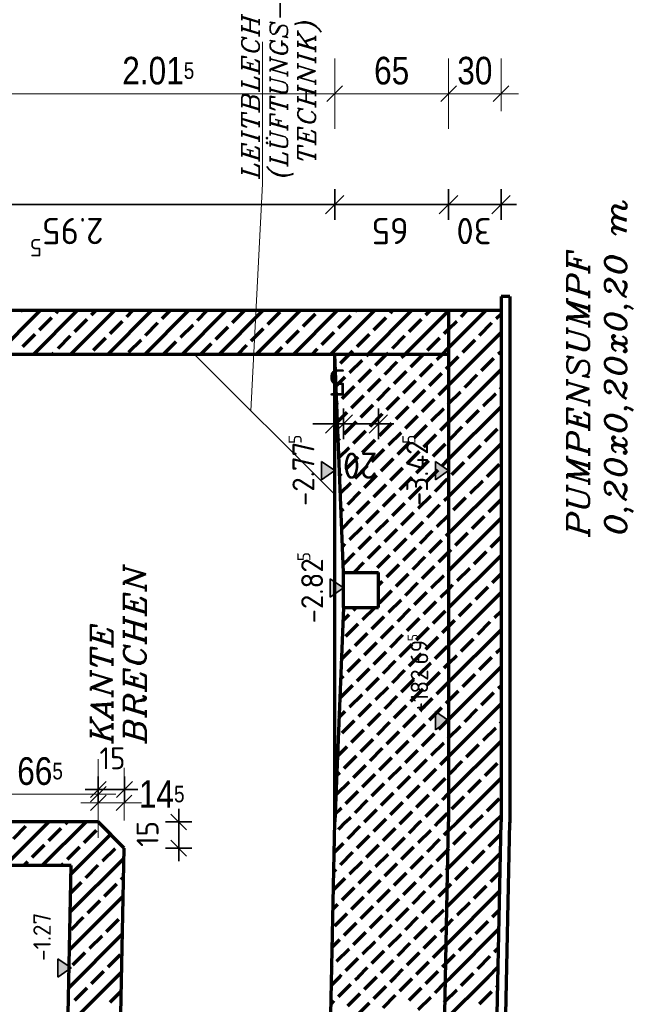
# Model space of a CAD drawing. Header units: millimetres. Extents: x -50 to 85, y 0 to 206.
# Tile 152 of 152: x 66.84 to 70.34, y 166.19 to 171.82. Entities that reach past the tile are written whole.
import ezdxf

# ---------------------------------------------------------------- set-up
doc = ezdxf.new("R2010")
doc.units = ezdxf.units.MM
doc.layers.add('Achsen', color=7, linetype='Continuous', lineweight=20)
doc.layers.add('NEUBAU _ LÜFTUNGSKANAL  zu Grundriss und Schnitt 2-2', color=7, linetype='Continuous', lineweight=20)
doc.styles.add('Arial Narrow', font='ARIALN.TTF')
doc.styles.add('isocp', font='isocp', dxfattribs={"width": 1.1})
doc.styles.add('Italic', font='Italic', dxfattribs={"width": 1.15})
doc.dimstyles.new('Arch_Strakon_dimstyle', dxfattribs={"dimtxt": 15.75, "dimasz": 1, "dimexe": 1.25, "dimexo": 0.0625, "dimgap": 1, "dimtad": 0, "dimdec": 5, "dimzin": 12, "dimdsep": 46, "dimtxsty": 'Arial Narrow', "dimblk": 'Arrowhead_Tick', "dimsah": 1, "dimcen": 0, "dimse1": 1, "dimse2": 1, "dimclrd": 6, "dimclrt": 2, "dimazin": 0, "dimtfac": 1, "dimtdec": 4, "dimtmove": 0, "dimatfit": 3, "dimldrblk": 'NONE', "dimfxl": 1, "dimtvp": 1, "dimtolj": 1, "dimtzin": 0, "dimlwd": 13, "dimarcsym": 2})

# ---------------------------------------------------------------- blocks, each defined once
blk = doc.blocks.new('Arrowhead_Tick')
at = {"color": 0, "linetype": 'Continuous', "lineweight": -2}
for p, q in [((0, 20), (0, -10)), ((-1, 0), (0, 0)), ((10, 0), (0, 0))]:
    blk.add_line(p, q, dxfattribs=at)
at = {"color": 2, "linetype": 'Continuous', "lineweight": 35}
blk.add_line((4.42, 4.42), (-4.42, -4.42), dxfattribs=at)
blk = doc.blocks.new('*D675')
at = {"layer": 'Achsen', "color": 6, "linetype": 'Continuous', "lineweight": 13}
blk.add_line((66.6387, 171.3947), (68.634, 171.3947), dxfattribs=at)
at = {"layer": 'Defpoints', "color": 0}
for p in [(68.644, 171.3947), (66.6287, 170.156), (68.644, 169.906)]:
    blk.add_point(p, dxfattribs=at)
at = {"layer": 'Achsen', "color": 6, "lineweight": 13, "xscale": 0.01, "yscale": 0.01, "zscale": 0.01}
blk.add_blockref('Arrowhead_Tick', (68.644, 171.3947), dxfattribs=at)
at = {"layer": 'Achsen', "color": 6, "lineweight": 13, "xscale": 0.01, "yscale": 0.01, "zscale": 0.01, "rotation": 180}
blk.add_blockref('Arrowhead_Tick', (66.6287, 171.3947), dxfattribs=at)
at = {"layer": 'Achsen', "color": 2, "lineweight": 70, "insert": (67.6363, 171.5252), "char_height": 0.1575, "attachment_point": 5, "style": 'Arial Narrow'}
blk.add_mtext('\\A1;2.01{\\A1;\\H.6x;\\S5;}', dxfattribs=at)
blk = doc.blocks.new('_None')
blk = doc.blocks.new('*D676')
at = {"layer": 'Achsen', "color": 6, "linetype": 'Continuous', "lineweight": 13}
blk.add_line((68.654, 171.3947), (69.2848, 171.3947), dxfattribs=at)
at = {"layer": 'Defpoints', "color": 0}
for p in [(69.2948, 171.3947), (69.2948, 170.156), (68.644, 169.906)]:
    blk.add_point(p, dxfattribs=at)
at = {"layer": 'Achsen', "color": 6, "lineweight": 13, "xscale": 0.01, "yscale": 0.01, "zscale": 0.01}
blk.add_blockref('Arrowhead_Tick', (69.2948, 171.3947), dxfattribs=at)
at = {"layer": 'Achsen', "color": 6, "lineweight": 13, "xscale": 0.01, "yscale": 0.01, "zscale": 0.01, "rotation": 180}
blk.add_blockref('Arrowhead_Tick', (68.644, 171.3947), dxfattribs=at)
at = {"layer": 'Achsen', "color": 2, "lineweight": 70, "insert": (68.9694, 171.5252), "char_height": 0.1575, "attachment_point": 5, "style": 'Arial Narrow'}
blk.add_mtext('\\A1;65', dxfattribs=at)
blk = doc.blocks.new('*D677')
at = {"layer": 'Achsen', "color": 6, "linetype": 'Continuous', "lineweight": 13}
blk.add_line((69.3048, 171.3947), (69.5841, 171.3947), dxfattribs=at)
at = {"layer": 'Defpoints', "color": 0}
for p in [(69.5941, 171.3947), (69.2948, 170.156), (69.5941, 170.156)]:
    blk.add_point(p, dxfattribs=at)
at = {"layer": 'Achsen', "color": 6, "lineweight": 13, "xscale": 0.01, "yscale": 0.01, "zscale": 0.01}
blk.add_blockref('Arrowhead_Tick', (69.5941, 171.3947), dxfattribs=at)
at = {"layer": 'Achsen', "color": 6, "lineweight": 13, "xscale": 0.01, "yscale": 0.01, "zscale": 0.01, "rotation": 180}
blk.add_blockref('Arrowhead_Tick', (69.2948, 171.3947), dxfattribs=at)
at = {"layer": 'Achsen', "color": 2, "lineweight": 70, "insert": (69.4445, 171.5252), "char_height": 0.1575, "attachment_point": 5, "style": 'Arial Narrow'}
blk.add_mtext('\\A1;30', dxfattribs=at)
blk = doc.blocks.new('*D682')
at = {"layer": 'Achsen', "color": 6, "linetype": 'Continuous', "lineweight": 13}
blk.add_line((66.6387, 167.3947), (67.2837, 167.3947), dxfattribs=at)
at = {"layer": 'Defpoints', "color": 0}
for p in [(67.2937, 167.3947), (66.6287, 167.2362), (67.2937, 167.2362)]:
    blk.add_point(p, dxfattribs=at)
at = {"layer": 'Achsen', "color": 6, "lineweight": 13, "xscale": 0.01, "yscale": 0.01, "zscale": 0.01}
blk.add_blockref('Arrowhead_Tick', (67.2937, 167.3947), dxfattribs=at)
at = {"layer": 'Achsen', "color": 6, "lineweight": 13, "xscale": 0.01, "yscale": 0.01, "zscale": 0.01, "rotation": 180}
blk.add_blockref('Arrowhead_Tick', (66.6287, 167.3947), dxfattribs=at)
at = {"layer": 'Achsen', "color": 2, "lineweight": 70, "insert": (66.9612, 167.5252), "char_height": 0.1575, "attachment_point": 5, "style": 'Arial Narrow'}
blk.add_mtext('\\A1;66{\\A1;\\H.6x;\\S5;}', dxfattribs=at)
blk = doc.blocks.new('*D683')
at = {"layer": 'Achsen', "color": 6, "linetype": 'Continuous', "lineweight": 13}
blk.add_line((67.3037, 167.3447), (67.4307, 167.3447), dxfattribs=at)
at = {"layer": 'Defpoints', "color": 0}
for p in [(67.4407, 167.3447), (67.2937, 167.2362), (67.4407, 167.0863)]:
    blk.add_point(p, dxfattribs=at)
at = {"layer": 'Achsen', "color": 6, "lineweight": 13, "xscale": 0.01, "yscale": 0.01, "zscale": 0.01}
blk.add_blockref('Arrowhead_Tick', (67.4407, 167.3447), dxfattribs=at)
at = {"layer": 'Achsen', "color": 6, "lineweight": 13, "xscale": 0.01, "yscale": 0.01, "zscale": 0.01, "rotation": 180}
blk.add_blockref('Arrowhead_Tick', (67.2937, 167.3447), dxfattribs=at)
at = {"layer": 'Achsen', "color": 2, "lineweight": 70, "insert": (67.6559, 167.3947), "char_height": 0.1575, "attachment_point": 5, "style": 'Arial Narrow'}
blk.add_mtext('\\A1;14{\\A1;\\H.6x;\\S5;}', dxfattribs=at)

msp = doc.modelspace()

# ---------------------------------------------------------------- hatches: boundary and pattern name
at = {"layer": 'NEUBAU _ LÜFTUNGSKANAL  zu Grundriss und Schnitt 2-2', "lineweight": 25, "true_color": 0xffffff}
for points in [[(68.5689571, 169.1898327), (68.6439571, 169.2423326), (68.5689571, 169.2948326)], [(69.219087, 169.1898327), (69.294087, 169.2423326), (69.219087, 169.2948326)], [(68.6189571, 168.5195382), (68.693957, 168.572038), (68.6189571, 168.6245381)], [(69.219087, 167.7624428), (69.294087, 167.8149426), (69.219087, 167.8674426)], [(67.0636571, 166.3493526), (67.1386571, 166.4018524), (67.0636571, 166.4543524)]]:
    msp.add_hatch(color=7, dxfattribs=at).paths.add_polyline_path(points)

# ---------------------------------------------------------------- linework, layer by layer
at = {"color": 2, "linetype": 'Continuous', "lineweight": 35}
for p, q in [((68.6439571, 170.8484798), (68.6439571, 170.6734798)), ((68.6439571, 170.6734798), (68.6439571, 170.8484798)), ((69.2940871, 170.8484798), (69.2940871, 170.6734798)), ((69.2940871, 170.6734798), (69.2940871, 170.8484798)), ((69.5940871, 170.6734798), (69.5940871, 170.8484798)), ((68.6964571, 170.8134798), (68.5914571, 170.7084798)), ((68.5914571, 170.7084798), (68.6964571, 170.8134798)), ((69.3465871, 170.8134798), (69.2415871, 170.7084798)), ((69.2415871, 170.7084798), (69.3465871, 170.8134798)), ((69.5415871, 170.7084798), (69.6465871, 170.8134798)), ((68.6439571, 170.7609798), (65.6887171, 170.7609798)), ((68.4689571, 170.7609798), (68.7314571, 170.7609798)), ((68.8189571, 170.7609798), (68.5564571, 170.7609798)), ((69.2940871, 170.7609798), (68.6439571, 170.7609798)), ((69.1190871, 170.7609798), (69.3815871, 170.7609798)), ((69.4690871, 170.7609798), (69.2065871, 170.7609798)), ((69.5940871, 170.7609798), (69.2940871, 170.7609798)), ((69.4190871, 170.7609798), (69.6815871, 170.7609798)), ((68.6439571, 169.5960877), (68.6439571, 169.4210877)), ((68.6939571, 169.5960877), (68.6939571, 169.4210877)), ((68.6939571, 169.4210877), (68.6939571, 169.5960877)), ((68.8939571, 169.4210877), (68.8939571, 169.5960877)), ((68.6964571, 169.5610877), (68.5914571, 169.4560877)), ((68.7464571, 169.5610877), (68.6414571, 169.4560877)), ((68.6414571, 169.4560877), (68.7464571, 169.5610877)), ((68.8414571, 169.4560877), (68.9464571, 169.5610877)), ((68.5189571, 169.5085877), (68.7814571, 169.5085877)), ((68.8189571, 169.5085877), (68.5564571, 169.5085877)), ((68.8689571, 169.5085877), (68.6064571, 169.5085877)), ((68.6939571, 169.5085877), (68.6439571, 169.5085877)), ((68.8939571, 169.5085877), (68.6939571, 169.5085877)), ((68.7189571, 169.5085877), (68.9814571, 169.5085877)), ((67.3387171, 167.4662738), (67.2487171, 167.3762738)), ((67.2937171, 167.4962738), (67.2937171, 167.3462738)), ((67.3987171, 167.3762738), (67.4887171, 167.4662738)), ((67.4437171, 167.3462738), (67.4437171, 167.4962738)), ((67.4437171, 167.4212738), (67.2187171, 167.4212738)), ((67.4437171, 167.4212738), (67.2937171, 167.4212738)), ((67.2937171, 167.4212738), (67.5187171, 167.4212738)), ((67.7983216, 167.1912489), (67.7083216, 167.2812489)), ((67.7533216, 167.0862489), (67.7533216, 167.3112489)), ((67.8283216, 167.2362489), (67.6783216, 167.2362489)), ((67.7533216, 167.2362789), (67.7533216, 167.0112789)), ((67.7533216, 167.0862789), (67.7533216, 167.2362489)), ((67.7083216, 167.1312789), (67.7983216, 167.0412789)), ((67.6783216, 167.0862789), (67.8283216, 167.0862789))]:
    msp.add_line(p, q, dxfattribs=at)
at = {"color": 1, "linetype": 'Continuous', "lineweight": 70}
for p, q in [((66.7113857, 169.9059574), (66.9613857, 170.1559574)), ((66.8519153, 170.152553), (66.8553197, 170.1559574)), ((66.9235178, 169.9059574), (67.1735178, 170.1559574)), ((67.0534407, 170.1419464), (67.0674517, 170.1559574)), ((67.1356498, 169.9059574), (67.3856498, 170.1559574)), ((67.2549661, 170.1313398), (67.2795838, 170.1559574)), ((67.3477818, 169.9059574), (67.5977818, 170.1559574)), ((67.4564916, 170.1207332), (67.4917158, 170.1559574)), ((67.5599139, 169.9059574), (67.8099139, 170.1559574)), ((67.658017, 170.1101266), (67.7038479, 170.1559574)), ((67.7720459, 169.9059574), (68.0220459, 170.1559574)), ((67.8595424, 170.09952), (67.9159799, 170.1559574)), ((67.9841779, 169.9059574), (68.2341779, 170.1559574)), ((68.0610679, 170.0889134), (68.1281119, 170.1559574)), ((68.19631, 169.9059574), (68.44631, 170.1559574)), ((68.2625933, 170.0783068), (68.333304, 170.1490175)), ((68.408442, 169.9059574), (68.658442, 170.1559574)), ((68.620574, 169.9059574), (68.870574, 170.1559574)), ((68.7611036, 170.152553), (68.764508, 170.1559574)), ((68.8327061, 169.9059574), (69.0827061, 170.1559574)), ((68.962629, 170.1419464), (68.9766401, 170.1559574)), ((69.0448381, 169.9059574), (69.2940871, 170.1552064)), ((69.1641545, 170.1313398), (69.1887721, 170.1559574)), ((69.2940871, 170.1552064), (69.2948381, 170.1559574)), ((69.2940871, 169.9430743), (69.5069701, 170.1559574)), ((69.3656799, 170.1207332), (69.4009041, 170.1559574)), ((66.9579813, 170.046487), (67.028692, 170.1171977)), ((67.1595067, 170.0358804), (67.2302174, 170.1065911)), ((67.3610322, 170.0252738), (67.4317428, 170.0959845)), ((68.4641187, 170.0677002), (68.5348294, 170.1384109)), ((68.6656442, 170.0570936), (68.7363548, 170.1278043)), ((68.8671696, 170.046487), (68.9378803, 170.1171977)), ((69.068695, 170.0358804), (69.1394057, 170.1065911)), ((69.2940871, 170.0491404), (69.3409311, 170.0959845)), ((69.5672053, 170.1101266), (69.5940871, 170.1370083)), ((67.5625576, 170.0146672), (67.6332683, 170.0853779)), ((67.764083, 170.0040606), (67.8347937, 170.0747713)), ((67.9656085, 169.993454), (68.0363191, 170.0641647)), ((68.1671339, 169.9828474), (68.2378446, 170.0535581)), ((68.3686593, 169.9722408), (68.43937, 170.0429515)), ((68.5701848, 169.9616342), (68.6408954, 170.0323449)), ((69.2702205, 170.0252738), (69.2940871, 170.0491404)), ((69.2940871, 169.7309423), (69.5940871, 170.0309423)), ((69.4717459, 170.0146672), (69.5424566, 170.0853779)), ((66.8625219, 169.9510276), (66.9332326, 170.0217383)), ((67.0640473, 169.940421), (67.134758, 170.0111316)), ((67.2655727, 169.9298144), (67.3362834, 170.000525)), ((67.4670982, 169.9192078), (67.5378089, 169.9899184)), ((67.6686236, 169.9086012), (67.7393343, 169.9793118)), ((68.7717102, 169.9510276), (68.8424209, 170.0217383)), ((68.9732356, 169.940421), (69.0439463, 170.0111316)), ((69.1747611, 169.9298144), (69.2454717, 170.000525)), ((69.3762865, 169.9192078), (69.4469972, 169.9899184)), ((67.8781119, 169.9059574), (67.9408597, 169.9687052)), ((68.090244, 169.9059574), (68.1423852, 169.9580986)), ((68.302376, 169.9059574), (68.3439106, 169.947492)), ((68.514508, 169.9059574), (68.545436, 169.9368854)), ((68.7266401, 169.9059574), (68.7469615, 169.9262788)), ((69.2569701, 169.9059574), (69.2940871, 169.9430743)), ((69.5778119, 169.9086012), (69.5940871, 169.9248763)), ((67.0295838, 169.9059574), (67.0392986, 169.9156722)), ((68.6762508, 169.8555682), (68.7266401, 169.9059574)), ((68.7292838, 169.8025351), (68.7999945, 169.8732458)), ((68.8247432, 169.8979946), (68.8327061, 169.9059574)), ((68.8777762, 169.8449616), (68.9387721, 169.9059574)), ((68.9308092, 169.7919285), (69.0015199, 169.8626392)), ((68.9387721, 169.9059574), (68.9484869, 169.9156722)), ((69.0262686, 169.887388), (69.0448381, 169.9059574)), ((69.0793016, 169.834355), (69.1500123, 169.9050656)), ((69.2277941, 169.8767814), (69.2569701, 169.9059574)), ((69.2940871, 169.8370083), (69.3515377, 169.894459)), ((69.4823525, 169.8131418), (69.5530632, 169.8838524)), ((68.6471502, 169.8264676), (68.651502, 169.8308194)), ((68.7823168, 169.7495021), (68.8530275, 169.8202128)), ((68.9838422, 169.7388955), (69.0545529, 169.8096062)), ((69.1323346, 169.7813219), (69.2030453, 169.8520326)), ((69.2808271, 169.8237484), (69.2940871, 169.8370083)), ((69.2940871, 169.5188103), (69.5940871, 169.8188103)), ((68.6512463, 169.7244977), (68.704535, 169.7777864)), ((68.8353498, 169.6964691), (68.9060605, 169.7671798)), ((69.0368752, 169.6858625), (69.1075859, 169.7565732)), ((69.1853677, 169.7282889), (69.2560783, 169.7989996)), ((69.3868931, 169.7176823), (69.4576038, 169.788393)), ((68.6868574, 169.6540427), (68.7575681, 169.7247534)), ((68.8883828, 169.6434361), (68.9590935, 169.7141468)), ((69.0899082, 169.6328295), (69.1606189, 169.7035402)), ((69.2384007, 169.6752559), (69.2940871, 169.7309423)), ((69.5884185, 169.7070757), (69.5940871, 169.7127443)), ((68.7398904, 169.6010097), (68.8106011, 169.6717204)), ((68.9414158, 169.5904031), (69.0121265, 169.6611138)), ((69.1429412, 169.5797965), (69.2136519, 169.6505072)), ((69.2940871, 169.6248763), (69.3621444, 169.6929336)), ((69.4929591, 169.6116163), (69.5636698, 169.682327)), ((68.6553425, 169.6225278), (68.6621086, 169.629294)), ((68.7929234, 169.5479767), (68.8636341, 169.6186874)), ((68.9944488, 169.5373701), (69.0651595, 169.6080808)), ((69.1959743, 169.5267635), (69.2666849, 169.5974742)), ((69.2914337, 169.6222229), (69.2940871, 169.6248763)), ((69.2940871, 169.3066782), (69.5940871, 169.6066782)), ((69.3974997, 169.5161569), (69.4682104, 169.5868676)), ((68.6594386, 169.520558), (68.7151416, 169.576261)), ((68.8459564, 169.4949437), (68.9166671, 169.5656544)), ((69.0474818, 169.4843371), (69.1181925, 169.5550478)), ((68.697464, 169.4525173), (68.7681747, 169.523228)), ((68.750497, 169.3994843), (68.8212077, 169.470195)), ((68.8989894, 169.4419107), (68.9697001, 169.5126214)), ((69.1005148, 169.4313041), (69.1712255, 169.5020148)), ((69.2490073, 169.4737305), (69.2940871, 169.5188103)), ((69.3020403, 169.4206975), (69.372751, 169.4914082)), ((69.5035657, 169.4100909), (69.5742764, 169.4808016)), ((68.6635348, 169.4185881), (68.6727152, 169.4277686)), ((68.80353, 169.3464513), (68.8742407, 169.417162)), ((68.9520224, 169.3888777), (69.0227331, 169.4595884)), ((69.1535479, 169.3782711), (69.2242585, 169.4489818)), ((68.6676309, 169.3166182), (68.7257482, 169.3747355)), ((68.856563, 169.2934183), (68.9272737, 169.3641289)), ((69.0050554, 169.3358447), (69.0757661, 169.4065554)), ((69.2065809, 169.3252381), (69.2772915, 169.3959487)), ((69.2940871, 169.0945462), (69.5940871, 169.3945462)), ((69.4081063, 169.3146315), (69.478817, 169.3853421)), ((68.7080706, 169.2509919), (68.7787813, 169.3217025)), ((68.909596, 169.2403853), (68.9803067, 169.3110959)), ((69.0580884, 169.2828117), (69.1287991, 169.3535223)), ((69.1111214, 169.2297787), (69.1818321, 169.3004893)), ((69.2596139, 169.2722051), (69.2940871, 169.3066782)), ((68.7611036, 169.1979589), (68.8318143, 169.2686695)), ((68.962629, 169.1873522), (69.0333397, 169.2580629)), ((69.1641545, 169.1767456), (69.2348651, 169.2474563)), ((69.3126469, 169.2191721), (69.3833576, 169.2898827)), ((69.5141723, 169.2085655), (69.584883, 169.2792761)), ((68.6717271, 169.2146483), (68.6833218, 169.2262431)), ((68.8141366, 169.1449258), (68.8848473, 169.2156365)), ((69.015662, 169.1343192), (69.0863727, 169.2050299)), ((69.2171875, 169.1237126), (69.2878981, 169.1944233)), ((68.6758232, 169.1126785), (68.7363548, 169.1732101)), ((68.8671696, 169.0918928), (68.9378803, 169.1626035)), ((69.068695, 169.0812862), (69.1394057, 169.1519969)), ((69.2940871, 168.8824142), (69.5940871, 169.1824142)), ((69.4187129, 169.113106), (69.4894236, 169.1838167)), ((68.7186772, 169.0494664), (68.7893879, 169.1201771)), ((68.9202026, 169.0388598), (68.9909133, 169.1095705)), ((69.121728, 169.0282532), (69.1924387, 169.0989639)), ((69.2702205, 169.0706796), (69.2940871, 169.0945462)), ((69.3232535, 169.0176466), (69.3939642, 169.0883573)), ((69.5247789, 169.00704), (69.5940871, 169.0763482)), ((68.6799193, 169.0107086), (68.6939284, 169.0247177)), ((68.7717102, 168.9964334), (68.8424209, 169.0671441)), ((68.9732356, 168.9858268), (69.0439463, 169.0565375)), ((69.1747611, 168.9752202), (69.2454717, 169.0459309)), ((68.6840155, 168.9087387), (68.7469615, 168.9716847)), ((68.8247432, 168.9434004), (68.8954539, 169.0141111)), ((69.0262686, 168.9327938), (69.0969793, 169.0035045)), ((69.2277941, 168.9221872), (69.2940871, 168.9884802)), ((69.2940871, 168.9884802), (69.2985047, 168.9928979)), ((69.2940871, 168.6702821), (69.5940871, 168.9702821)), ((69.4293195, 168.9115806), (69.5000302, 168.9822913)), ((68.7292838, 168.847941), (68.7999945, 168.9186517)), ((68.8777762, 168.8903674), (68.9484869, 168.9610781)), ((68.9308092, 168.8373344), (69.0015199, 168.9080451)), ((69.0793016, 168.8797608), (69.1500123, 168.9504715)), ((68.7823168, 168.794908), (68.8530275, 168.8656187)), ((68.9838422, 168.7843014), (69.0545529, 168.8550121)), ((69.1323346, 168.8267278), (69.2030453, 168.8974385)), ((69.2808271, 168.8691542), (69.2940871, 168.8824142)), ((69.3338601, 168.8161212), (69.4045708, 168.8868319)), ((69.5353855, 168.8055146), (69.5940871, 168.8642161)), ((68.6881116, 168.8067688), (68.704535, 168.8231923)), ((68.8353498, 168.741875), (68.9060605, 168.8125857)), ((69.0368752, 168.7312684), (69.1075859, 168.8019791)), ((69.1853677, 168.7736948), (69.2560783, 168.8444055)), ((68.6922078, 168.704799), (68.7575681, 168.7701592)), ((68.8883828, 168.688842), (68.9590935, 168.7595526)), ((69.0899082, 168.6782354), (69.1606189, 168.748946)), ((69.2384007, 168.7206618), (69.2940871, 168.7763482)), ((69.2940871, 168.7763482), (69.3091113, 168.7913725)), ((69.2940871, 168.4581501), (69.5940871, 168.7581501)), ((69.4399261, 168.7100552), (69.5106368, 168.7807658)), ((68.7547269, 168.6612521), (68.8106011, 168.7171262)), ((68.9414158, 168.635809), (69.0121265, 168.7065196)), ((69.1429412, 168.6252024), (69.2136519, 168.695913)), ((69.3444667, 168.6145958), (69.4151774, 168.6853064)), ((68.8607929, 168.6612521), (68.8636341, 168.6640932)), ((68.9944488, 168.582776), (69.0651595, 168.6534866)), ((69.1959743, 168.5721693), (69.2666849, 168.64288)), ((69.2914337, 168.6676288), (69.2940871, 168.6702821)), ((69.5459921, 168.6039892), (69.5940871, 168.6520841)), ((68.8939571, 168.5883502), (68.9166671, 168.6110602)), ((69.0474818, 168.5297429), (69.1181925, 168.6004536)), ((69.2940871, 168.5642161), (69.3197179, 168.589847)), ((69.4505327, 168.5085297), (69.5212434, 168.5792404)), ((68.8989894, 168.4873165), (68.9697001, 168.5580272)), ((69.1005148, 168.4767099), (69.1712255, 168.5474206)), ((69.2490073, 168.5191363), (69.2940871, 168.5642161)), ((69.2940871, 168.2460181), (69.5940871, 168.5460181)), ((68.750497, 168.4448901), (68.7668589, 168.4612521)), ((68.80353, 168.3918571), (68.8729249, 168.4612521)), ((68.9520224, 168.4342835), (69.0227331, 168.5049942)), ((69.1535479, 168.4236769), (69.2242585, 168.4943876)), ((69.3550733, 168.4130703), (69.425784, 168.483781)), ((68.6908549, 168.385248), (68.7257482, 168.4201414)), ((68.856563, 168.3388241), (68.9272737, 168.4095348)), ((69.0050554, 168.3812505), (69.0757661, 168.4519612)), ((69.2065809, 168.3706439), (69.2772915, 168.4413546)), ((69.5565987, 168.4024637), (69.5940871, 168.4399521)), ((68.7080706, 168.2963977), (68.7787813, 168.3671084)), ((68.909596, 168.2857911), (68.9803067, 168.3565018)), ((69.0580884, 168.3282175), (69.1287991, 168.3989282)), ((69.1111214, 168.2751845), (69.1818321, 168.3458952)), ((69.2596139, 168.3176109), (69.2940871, 168.3520841)), ((69.2940871, 168.3520841), (69.3303245, 168.3883216)), ((69.4611393, 168.3070043), (69.53185, 168.377715)), ((68.7611036, 168.2433647), (68.8318143, 168.3140754)), ((68.962629, 168.2327581), (69.0333397, 168.3034688)), ((69.1641545, 168.2221515), (69.2348651, 168.2928622)), ((69.2940871, 168.033886), (69.5940871, 168.333886)), ((68.8141366, 168.1903317), (68.8848473, 168.2610424)), ((69.015662, 168.1797251), (69.0863727, 168.2504358)), ((69.2171875, 168.1691185), (69.2878981, 168.2398292)), ((69.3656799, 168.2115449), (69.4363906, 168.2822556)), ((68.681828, 168.1640891), (68.7363548, 168.218616)), ((68.8671696, 168.1372987), (68.9378803, 168.2080094)), ((69.068695, 168.1266921), (69.1394057, 168.1974028)), ((69.2940871, 168.1399521), (69.3409311, 168.1867962)), ((69.4717459, 168.1054789), (69.5424566, 168.1761896)), ((69.5672053, 168.2009383), (69.5940871, 168.22782)), ((68.7186772, 168.0948723), (68.7893879, 168.165583)), ((68.9202026, 168.0842657), (68.9909133, 168.1549763)), ((69.121728, 168.0736591), (69.1924387, 168.1443697)), ((69.2702205, 168.1160855), (69.2940871, 168.1399521)), ((69.2940871, 167.821754), (69.5940871, 168.121754)), ((68.6773146, 168.0535097), (68.6939284, 168.0701235)), ((68.7717102, 168.0418393), (68.8424209, 168.1125499)), ((68.9732356, 168.0312327), (69.0439463, 168.1019433)), ((69.1747611, 168.0206261), (69.2454717, 168.0913367)), ((69.3762865, 168.0100195), (69.4469972, 168.0807301)), ((68.6762508, 167.9463798), (68.7469615, 168.0170905)), ((68.8247432, 167.9888063), (68.8954539, 168.0595169)), ((68.8777762, 167.9357732), (68.9484869, 168.0064839)), ((69.0262686, 167.9781997), (69.0969793, 168.0489103)), ((69.2277941, 167.9675931), (69.2940871, 168.033886)), ((69.5778119, 167.9994129), (69.5940871, 168.015688)), ((68.7292838, 167.8933468), (68.7999945, 167.9640575)), ((68.9308092, 167.8827402), (69.0015199, 167.9534509)), ((69.0793016, 167.9251666), (69.1500123, 167.9958773)), ((69.2940871, 167.92782), (69.3515377, 167.9852707)), ((69.4823525, 167.9039534), (69.5530632, 167.9746641)), ((68.7823168, 167.8403138), (68.8530275, 167.9110245)), ((68.9838422, 167.8297072), (69.0545529, 167.9004179)), ((69.1323346, 167.8721336), (69.2030453, 167.9428443)), ((69.2808271, 167.91456), (69.2940871, 167.92782)), ((69.2940871, 167.609622), (69.5940871, 167.909622)), ((68.6682877, 167.8323507), (68.704535, 167.8685981)), ((68.8353498, 167.7872808), (68.9060605, 167.8579915)), ((69.0368752, 167.7766742), (69.1075859, 167.8473849)), ((69.1853677, 167.8191006), (69.2560783, 167.8898113)), ((69.3868931, 167.808494), (69.4576038, 167.8792047)), ((68.6868574, 167.7448544), (68.7575681, 167.8155651)), ((68.8883828, 167.7342478), (68.9590935, 167.8049585)), ((69.0899082, 167.7236412), (69.1606189, 167.7943519)), ((69.2384007, 167.7660676), (69.2940871, 167.821754)), ((69.2940871, 167.715688), (69.3621444, 167.7837453)), ((69.5884185, 167.7978874), (69.5940871, 167.803556)), ((68.7398904, 167.6918214), (68.8106011, 167.7625321)), ((68.9414158, 167.6812148), (69.0121265, 167.7519255)), ((69.1429412, 167.6706082), (69.2136519, 167.7413189)), ((69.4929591, 167.702428), (69.5636698, 167.7731387)), ((68.7929234, 167.6387884), (68.8636341, 167.7094991)), ((68.9944488, 167.6281818), (69.0651595, 167.6988925)), ((69.1959743, 167.6175752), (69.2666849, 167.6882859)), ((69.2914337, 167.7130346), (69.2940871, 167.715688)), ((69.2940871, 167.3974899), (69.5940871, 167.6974899)), ((69.3974997, 167.6069686), (69.4682104, 167.6776793)), ((68.6592608, 167.6111918), (68.7151416, 167.6670727)), ((68.697464, 167.543329), (68.7681747, 167.6140397)), ((68.8459564, 167.5857554), (68.9166671, 167.6564661)), ((69.0474818, 167.5751488), (69.1181925, 167.6458595)), ((68.750497, 167.490296), (68.8212077, 167.5610067)), ((68.8989894, 167.5327224), (68.9697001, 167.6034331)), ((69.1005148, 167.5221158), (69.1712255, 167.5928265)), ((69.2490073, 167.5645422), (69.2940871, 167.609622)), ((69.3020403, 167.5115092), (69.372751, 167.5822199)), ((69.5035657, 167.5009026), (69.5742764, 167.5716133)), ((68.6547474, 167.5006124), (68.6727152, 167.5185802)), ((68.80353, 167.437263), (68.8742407, 167.5079736)), ((68.9520224, 167.4796894), (69.0227331, 167.5504001)), ((69.1535479, 167.4690828), (69.2242585, 167.5397934)), ((68.6550376, 167.3948366), (68.7257482, 167.4655472)), ((68.856563, 167.38423), (68.9272737, 167.4549406)), ((69.0050554, 167.4266564), (69.0757661, 167.497367)), ((69.0580884, 167.3736234), (69.1287991, 167.444334)), ((69.2065809, 167.4160498), (69.2772915, 167.4867604)), ((69.3449781, 167.2362489), (69.5940871, 167.4853579)), ((69.4081063, 167.4054432), (69.478817, 167.4761538)), ((68.7080706, 167.3418035), (68.7787813, 167.4125142)), ((68.909596, 167.3311969), (68.9803067, 167.4019076)), ((69.1111214, 167.3205903), (69.1818321, 167.391301)), ((69.2596139, 167.3630168), (69.2940871, 167.3974899)), ((68.7611036, 167.2887705), (68.8318143, 167.3594812)), ((68.962629, 167.2781639), (69.0333397, 167.3488746)), ((69.1641545, 167.2675573), (69.2348651, 167.338268)), ((69.3126469, 167.3099837), (69.3833576, 167.3806944)), ((69.5141723, 167.2993771), (69.584883, 167.3700878)), ((68.6457205, 167.2794535), (68.6833218, 167.3170548)), ((68.814648, 167.2362489), (68.8848473, 167.3064482)), ((69.02678, 167.2362489), (69.0863727, 167.2958416)), ((69.2389121, 167.2362489), (69.2878981, 167.285235)), ((66.7615257, 166.9862489), (67.0115257, 167.2362489)), ((66.9049483, 167.2357375), (66.9054597, 167.2362489)), ((66.9736578, 166.9862489), (67.2236578, 167.2362489)), ((67.1064737, 167.2251309), (67.1175917, 167.2362489)), ((68.6656442, 167.1933111), (68.708582, 167.2362489)), ((68.708582, 167.2362489), (68.7363548, 167.2640218)), ((68.8141366, 167.2357375), (68.814648, 167.2362489)), ((68.8671696, 167.1827045), (68.920714, 167.2362489)), ((68.920714, 167.2362489), (68.9378803, 167.2534152)), ((69.015662, 167.2251309), (69.02678, 167.2362489)), ((69.068695, 167.1720979), (69.1328461, 167.2362489)), ((69.1328461, 167.2362489), (69.1394057, 167.2428086)), ((69.2171875, 167.2145243), (69.2389121, 167.2362489)), ((69.2887192, 166.967858), (69.5571101, 167.2362489)), ((69.2930485, 167.1843193), (69.3449781, 167.2362489)), ((69.4187129, 167.2039177), (69.4510441, 167.2362489)), ((69.4510441, 167.2362489), (69.4894236, 167.2746284)), ((69.5571101, 167.2362489), (69.5940871, 167.2732259)), ((66.8094889, 167.1402781), (66.8801995, 167.2109888)), ((67.0110143, 167.1296715), (67.081725, 167.2003822)), ((67.1376952, 166.9381544), (67.3640431, 167.1645023)), ((67.2125397, 167.1190649), (67.2832504, 167.1897756)), ((67.3079992, 167.2145243), (67.3115404, 167.2180656)), ((68.7186772, 167.1402781), (68.7893879, 167.2109888)), ((68.9202026, 167.1296715), (68.9909133, 167.2003822)), ((69.121728, 167.1190649), (69.1924387, 167.1897756)), ((69.2702205, 167.1614913), (69.2930485, 167.1843193)), ((69.3232535, 167.1084583), (69.3939642, 167.179169)), ((69.5247789, 167.0978517), (69.5927383, 167.1658111)), ((67.4140652, 167.1084583), (67.4165459, 167.110939)), ((68.6404736, 167.0620745), (68.6939284, 167.1155294)), ((68.7717102, 167.0872451), (68.8424209, 167.1579558)), ((68.9732356, 167.0766385), (69.0439463, 167.1473492)), ((69.1747611, 167.0660319), (69.2454717, 167.1367426)), ((66.9155549, 167.0342121), (66.9862656, 167.1049228)), ((67.1170803, 167.0236055), (67.187791, 167.0943162)), ((67.3186058, 167.0129989), (67.3893164, 167.0837096)), ((68.6762508, 166.9917857), (68.7469615, 167.0624964)), ((68.8247432, 167.0342121), (68.8954539, 167.1049228)), ((68.8777762, 166.9811791), (68.9484869, 167.0518898)), ((69.0262686, 167.0236055), (69.0969793, 167.0943162)), ((69.2277941, 167.0129989), (69.2908838, 167.0760887)), ((69.28439, 166.7513968), (69.5905737, 167.0575805)), ((69.2908838, 167.0760887), (69.2985047, 167.0837096)), ((69.4293195, 167.0023923), (69.5000302, 167.073103)), ((66.8675917, 166.9862489), (66.8908062, 167.0094634)), ((67.0797238, 166.9862489), (67.0923316, 166.9988568)), ((67.133366, 166.7216931), (67.4395496, 167.0278768)), ((68.7292838, 166.9387527), (68.7999945, 167.0094634)), ((68.9308092, 166.9281461), (69.0015199, 166.9988568)), ((69.0793016, 166.9705725), (69.1500123, 167.0412832)), ((67.2231463, 166.9175395), (67.293857, 166.9882502)), ((68.638309, 166.9538439), (68.651502, 166.967037)), ((68.7823168, 166.8857197), (68.8530275, 166.9564304)), ((68.9838422, 166.8751131), (69.0545529, 166.9458238)), ((69.1323346, 166.9175395), (69.2030453, 166.9882502)), ((69.2808271, 166.9599659), (69.2887192, 166.967858)), ((69.3338601, 166.9069329), (69.4045708, 166.9776436)), ((69.5353855, 166.8963263), (69.5884091, 166.9493498)), ((67.1355306, 166.8299237), (67.1983976, 166.8927907)), ((67.3292124, 166.8114735), (67.399923, 166.8821841)), ((67.4246718, 166.9069329), (67.437385, 166.9196461)), ((68.6361443, 166.8456133), (68.704535, 166.9140039)), ((68.8353498, 166.8326867), (68.9060605, 166.9033973)), ((69.0368752, 166.8220801), (69.1075859, 166.8927907)), ((69.1853677, 166.8645065), (69.2560783, 166.9352172)), ((69.2865546, 166.8596274), (69.3091113, 166.8821841)), ((68.6868574, 166.7902603), (68.7575681, 166.8609709)), ((68.8883828, 166.7796537), (68.9590935, 166.8503643)), ((69.0899082, 166.7690471), (69.1606189, 166.8397577)), ((69.2384007, 166.8114735), (69.2865546, 166.8596274)), ((69.2800608, 166.5349355), (69.5862444, 166.8411192)), ((69.4399261, 166.8008669), (69.5106368, 166.8715775)), ((67.1290368, 166.5052318), (67.4352204, 166.8114155)), ((67.2337529, 166.716014), (67.3044636, 166.7867247)), ((68.7398904, 166.7372273), (68.8106011, 166.8079379)), ((68.9414158, 166.7266207), (69.0121265, 166.7973313)), ((69.1429412, 166.716014), (69.2136519, 166.7867247)), ((69.3444667, 166.7054074), (69.4151774, 166.7761181)), ((68.6339797, 166.7373826), (68.6621086, 166.7655115)), ((68.7929234, 166.6841942), (68.8636341, 166.7549049)), ((68.9944488, 166.6735876), (69.0651595, 166.7442983)), ((69.1959743, 166.662981), (69.2666849, 166.7336917)), ((69.5459921, 166.6948008), (69.5840798, 166.7328886)), ((67.1382935, 166.6205546), (67.2090042, 166.6912653)), ((67.339819, 166.609948), (67.4105296, 166.6806587)), ((68.644431, 166.6417678), (68.7151416, 166.7124785)), ((68.697464, 166.5887348), (68.7681747, 166.6594455)), ((68.8459564, 166.6311612), (68.9166671, 166.7018719)), ((69.0474818, 166.6205546), (69.1181925, 166.6912653)), ((69.2822254, 166.6431662), (69.3197179, 166.6806587)), ((69.4505327, 166.5993414), (69.5212434, 166.6700521)), ((68.750497, 166.5357018), (68.8212077, 166.6064125)), ((68.8989894, 166.5781282), (68.9697001, 166.6488389)), ((69.1005148, 166.5675216), (69.1712255, 166.6382323)), ((69.2490073, 166.609948), (69.2822254, 166.6431662)), ((69.3095281, 166.3522708), (69.5819152, 166.6246579)), ((67.1247075, 166.2887706), (67.4308912, 166.5949543)), ((67.2443595, 166.5144886), (67.3150702, 166.5851993)), ((68.6296505, 166.5209214), (68.6727152, 166.5639861)), ((68.80353, 166.4826688), (68.8742407, 166.5533795)), ((68.9520224, 166.5250952), (69.0227331, 166.5958059)), ((69.1535479, 166.5144886), (69.2242585, 166.5851993)), ((69.3550733, 166.503882), (69.425784, 166.5745927)), ((67.1489001, 166.4190292), (67.2196108, 166.4897399)), ((68.6550376, 166.4402424), (68.7257482, 166.5109531)), ((68.856563, 166.4296358), (68.9272737, 166.5003465)), ((69.0050554, 166.4720622), (69.0757661, 166.5427729)), ((69.0580884, 166.4190292), (69.1287991, 166.4897399)), ((69.2065809, 166.4614556), (69.2772915, 166.5321663)), ((69.5565987, 166.4932754), (69.5797506, 166.5164273)), ((67.3504256, 166.4084226), (67.4211362, 166.4791333)), ((68.7080706, 166.3872094), (68.7787813, 166.4579201)), ((68.909596, 166.3766028), (68.9803067, 166.4473135)), ((69.1111214, 166.3659962), (69.1818321, 166.4367069)), ((69.2778962, 166.4267049), (69.3303245, 166.4791333)), ((69.4611393, 166.397816), (69.53185, 166.4685267)), ((67.1203783, 166.0723093), (67.426562, 166.378493)), ((67.2549661, 166.3129632), (67.3256768, 166.3836739)), ((68.6274859, 166.4126907), (68.6302888, 166.4154937)), ((68.779198, 166.3522708), (68.8318143, 166.4048871)), ((68.9913301, 166.3522708), (69.0333397, 166.3942805)), ((69.2034621, 166.3522708), (69.2348651, 166.3836739)), ((69.2596139, 166.4084226), (69.2778962, 166.4267049)), ((69.5216602, 166.3522708), (69.577586, 166.4081967)), ((68.6253213, 166.3044601), (68.673132, 166.3522708)), ((68.673132, 166.3522708), (68.6833218, 166.3624607)), ((68.7611036, 166.3341764), (68.779198, 166.3522708)), ((68.8141366, 166.2811434), (68.8848473, 166.3518541)), ((68.962629, 166.3235698), (68.9913301, 166.3522708)), ((69.015662, 166.2705368), (69.0863727, 166.3412475)), ((69.1641545, 166.3129632), (69.2034621, 166.3522708)), ((69.2714023, 166.102013), (69.5216602, 166.3522708)), ((69.2757316, 166.3184743), (69.3095281, 166.3522708)), ((69.3656799, 166.3023566), (69.4155942, 166.3522708)), ((69.4155942, 166.3522708), (69.4363906, 166.3730673)), ((67.1595067, 166.2175038), (67.2302174, 166.2882144)), ((67.3610322, 166.2068972), (67.4243974, 166.2702624)), ((68.6656442, 166.238717), (68.7363548, 166.3094276)), ((68.8671696, 166.2281104), (68.9378803, 166.298821)), ((69.068695, 166.2175038), (69.1394057, 166.2882144)), ((69.2171875, 166.2599302), (69.2757316, 166.3184743)), ((69.2735669, 166.2102436), (69.3409311, 166.2776078)), ((69.4717459, 166.1962906), (69.5424566, 166.2670012)), ((69.5672053, 166.29175), (69.5754214, 166.299966)), ((68.6231567, 166.1962295), (68.6408954, 166.2139682)), ((68.7186772, 166.185684), (68.7893879, 166.2563946)), ((68.9202026, 166.1750774), (68.9909133, 166.245788)), ((69.121728, 166.1644708), (69.1924387, 166.2351814)), ((69.2702205, 166.2068972), (69.2735669, 166.2102436)), ((68.7717102, 166.132651), (68.8424209, 166.2033616))]:
    msp.add_line(p, q, dxfattribs=at)
at = {"layer": 'NEUBAU _ LÜFTUNGSKANAL  zu Grundriss und Schnitt 2-2', "color": 6, "linetype": 'Continuous', "lineweight": 13}
for p, q in [((68.2323766, 170.8801688), (68.2323766, 171.6901688)), ((68.2323766, 170.8801688), (68.1658335, 169.584081)), ((67.8439571, 169.9059574), (68.6439571, 169.1059574))]:
    msp.add_line(p, q, dxfattribs=at)
at = {"layer": 'NEUBAU _ LÜFTUNGSKANAL  zu Grundriss und Schnitt 2-2', "color": 1, "linetype": 'Continuous', "lineweight": 70}
for p, q in [((69.6440871, 170.2362521), (69.5940871, 170.2362521)), ((69.5940871, 170.2362521), (69.5940871, 170.1362521)), ((69.6440871, 170.2362521), (69.6440871, 167.2309487)), ((69.5940871, 170.1559574), (65.6887171, 170.1559574)), ((69.2940871, 170.1559574), (69.2940871, 167.2362489)), ((69.5940871, 170.1559574), (69.5940871, 167.2362489)), ((69.2940871, 169.9059574), (65.6887171, 169.9059574)), ((68.6439571, 167.2362489), (68.6439571, 169.9059574)), ((68.6939571, 168.6612521), (68.6439571, 169.9059574)), ((68.6939571, 168.4612521), (68.6939571, 168.6612521)), ((68.6939571, 168.6612521), (68.8939571, 168.6612521)), ((68.8939571, 168.4612521), (68.8939571, 168.6612521)), ((68.6939571, 168.4612521), (68.6439571, 167.2362489)), ((68.6939571, 168.4612521), (68.8939571, 168.4612521)), ((67.2937171, 167.2362489), (64.0550252, 167.2362489)), ((67.4407177, 167.0862789), (67.2937171, 167.2362489)), ((68.3897696, 154.5268773), (68.6439571, 167.2362489)), ((69.0398996, 154.5268773), (69.2940871, 167.2362489)), ((69.3399596, 154.5268773), (69.594147, 167.2362489)), ((69.3899496, 154.5258775), (69.644137, 167.2352491)), ((67.1895297, 154.5268773), (67.4407177, 167.0862789)), ((67.1386571, 166.9862489), (64.0550252, 166.9862489)), ((66.8894697, 154.5268773), (67.1386571, 166.9862489))]:
    msp.add_line(p, q, dxfattribs=at)
at = {"layer": 'NEUBAU _ LÜFTUNGSKANAL  zu Grundriss und Schnitt 2-2', "color": 4, "linetype": 'Continuous', "lineweight": 50}
for p, q in [((69.2940871, 167.2362489), (69.2940871, 169.6362489)), ((69.594147, 167.2362489), (69.594147, 169.6362489))]:
    msp.add_line(p, q, dxfattribs=at)
at = {"layer": 'NEUBAU _ LÜFTUNGSKANAL  zu Grundriss und Schnitt 2-2', "color": 2, "linetype": 'Continuous', "lineweight": 35}
for p, q in [((68.6439571, 169.2423326), (68.5689571, 169.2948326)), ((68.5689571, 169.2948326), (68.5689571, 169.1898327)), ((69.294087, 169.2423326), (69.219087, 169.2948326)), ((69.294087, 169.2423326), (69.219087, 169.2948326)), ((69.219087, 169.2948326), (69.219087, 169.1898327)), ((68.5689571, 169.1898327), (68.6439571, 169.2423326)), ((69.219087, 169.1898327), (69.294087, 169.2423326)), ((68.693957, 168.572038), (68.6189571, 168.6245381)), ((68.693957, 168.572038), (68.6189571, 168.6245381)), ((68.6189571, 168.6245381), (68.6189571, 168.5195382)), ((68.6189571, 168.5195382), (68.693957, 168.572038)), ((69.294087, 167.8149426), (69.219087, 167.8674426)), ((69.294087, 167.8149426), (69.219087, 167.8674426)), ((69.219087, 167.8674426), (69.219087, 167.7624428)), ((69.219087, 167.7624428), (69.294087, 167.8149426)), ((67.1386571, 166.4018524), (67.0636571, 166.4543524)), ((67.1386571, 166.4018524), (67.0636571, 166.4543524)), ((67.0636571, 166.4543524), (67.0636571, 166.3493526)), ((67.0636571, 166.3493526), (67.1386571, 166.4018524))]:
    msp.add_line(p, q, dxfattribs=at)
at = {"layer": 'NEUBAU _ LÜFTUNGSKANAL  zu Grundriss und Schnitt 2-2', "color": 9, "linetype": 'Continuous', "lineweight": 0}
for p, q in [((68.6439571, 169.2423326), (68.5689571, 169.2948326)), ((68.5689571, 169.2948326), (68.5689571, 169.1898327)), ((69.294087, 169.2423326), (69.219087, 169.2948326)), ((69.219087, 169.2948326), (69.219087, 169.1898327)), ((68.5689571, 169.1898327), (68.6439571, 169.2423326)), ((69.219087, 169.1898327), (69.294087, 169.2423326)), ((68.693957, 168.572038), (68.6189571, 168.6245381)), ((68.6189571, 168.6245381), (68.6189571, 168.5195382)), ((68.6189571, 168.5195382), (68.693957, 168.572038)), ((69.294087, 167.8149426), (69.219087, 167.8674426)), ((69.219087, 167.8674426), (69.219087, 167.7624428)), ((69.219087, 167.7624428), (69.294087, 167.8149426)), ((67.1386571, 166.4018524), (67.0636571, 166.4543524)), ((67.0636571, 166.4543524), (67.0636571, 166.3493526)), ((67.0636571, 166.3493526), (67.1386571, 166.4018524))]:
    msp.add_line(p, q, dxfattribs=at)

# ---------------------------------------------------------------- texts
at = {"color": 2, "lineweight": 35, "style": 'isocp', "width": 1.07}
for s, height, rotation, p in [('2.95', 0.15, 180, (67.3237512, 170.6852298)), ('65', 0.15, 180, (69.0637653, 170.6852298)), ('30', 0.15, 180, (69.5394986, 170.6852298)), ('5', 0.099, 180, (66.9713428, 170.5647932)), ('5', 0.15, 180, (68.7110368, 169.8203377)), ('20', 0.15, 180, (68.8881536, 169.3453377)), ('15', 0.125, 90, (67.6376966, 167.0934042))]:
    msp.add_text(s, height=height, rotation=rotation, dxfattribs=at).set_placement(p)
msp.add_text('15', height=0.125, dxfattribs=at).set_placement((67.3008574, 167.5368988))
at = {"layer": 'NEUBAU _ LÜFTUNGSKANAL  zu Grundriss und Schnitt 2-2', "color": 6, "lineweight": 13, "style": 'Italic', "width": 1.15}
for s, p in [('(LÜFTUNGS-', (68.374756, 170.9097409)), ('LEITBLECH', (68.2134175, 170.9081955)), (' TECHNIK)', (68.5343211, 170.9174682))]:
    msp.add_text(s, height=0.1, rotation=90, dxfattribs=at).set_placement(p)
at = {"layer": 'NEUBAU _ LÜFTUNGSKANAL  zu Grundriss und Schnitt 2-2', "color": 2, "lineweight": 35}
for s, height, rotation, style, width, p in [('0,20x0,20x0,20 m', 0.125, 90, 'Italic', 1.15, (70.3114808, 168.8705796)), ('PUMPENSUMPF', 0.125, 90, 'Italic', 1.15, (70.0967637, 168.8648977)), ('5', 0.075, 90.0000025, 'isocp', 1.07, (68.4552978, 169.3950064)), ('-2.77', 0.125, 90.0000025, 'isocp', 1.07, (68.5277195, 169.0400711)), ('5', 0.075, 90.0000025, 'isocp', 1.07, (69.1054278, 169.3950064)), ('-3.42', 0.125, 90.0000025, 'isocp', 1.07, (69.1778495, 169.0404745)), ('5', 0.075, 90.0000025, 'isocp', 1.07, (68.5052978, 168.724712)), ('-2.82', 0.125, 90.0000025, 'isocp', 1.07, (68.5777195, 168.3697765)), ('+182.69', 0.1, 90.0000025, 'isocp', 1.07, (69.178097, 167.8551773)), ('5', 0.06, 90.0000025, 'isocp', 1.07, (69.1201597, 168.2674485)), ('-1.27', 0.1, 90.0000025, 'isocp', 1.07, (67.022667, 166.4424098))]:
    msp.add_text(s, height=height, rotation=rotation, dxfattribs=dict(at, style=style, width=width)).set_placement(p)
at = {"layer": 'NEUBAU _ LÜFTUNGSKANAL  zu Grundriss und Schnitt 2-2', "color": 1, "lineweight": 70, "style": 'Italic', "width": 1.15}
for s, p in [('BRECHEN', (67.5645679, 167.6837503)), ('KANTE', (67.3752524, 167.6837503))]:
    msp.add_text(s, height=0.125, rotation=90, dxfattribs=at).set_placement(p)

# ---------------------------------------------------------------- dimensions: what is measured, and where the dimension line sits
at = {"layer": 'Achsen', "lineweight": 70}
for base, p1, p2, text, override, picture, middle in [((68.6439571, 171.3947462), (66.628717, 170.1559574), (68.6439571, 169.9059574), '2.01{\\A1;\\H.6x;\\S5;}', {"dimscale": 0.01, "dimtxt": 15.75, "dimasz": 1, "dimgap": 5, "dimtad": 1, "dimjust": 0, "dimtih": 0, "dimtoh": 0, "dimdec": 5, "dimdsep": 46, "dimtxsty": 'Arial Narrow', "dimclrd": 6, "dimclrt": 2, "dimtix": 1, "dimtofl": 255, "dimtmove": 0, "dimatfit": 2, "dimfxl": 0, "dimfxlon": 0, "dimtvp": 31.746032, "dimlwd": 13}, '*D675', (67.6363371, 171.3947462)), ((69.2948381, 171.3947462), (68.6439571, 169.9059574), (69.2948381, 170.1559574), '65', {"dimscale": 0.01, "dimtxt": 15.75, "dimasz": 1, "dimgap": 5, "dimtad": 1, "dimjust": 0, "dimtih": 0, "dimtoh": 0, "dimdec": 5, "dimdsep": 46, "dimtxsty": 'Arial Narrow', "dimclrd": 6, "dimclrt": 2, "dimtix": 1, "dimtofl": 255, "dimtmove": 0, "dimatfit": 2, "dimfxl": 0, "dimfxlon": 0, "dimtvp": 31.746032, "dimlwd": 13}, '*D676', (68.9693976, 171.3947462)), ((69.5940871, 171.3947462), (69.2948381, 170.1559574), (69.5940871, 170.1559574), '30', {"dimscale": 0.01, "dimtxt": 15.75, "dimasz": 1, "dimgap": 5, "dimtad": 1, "dimjust": 0, "dimtih": 0, "dimtoh": 0, "dimdec": 5, "dimdsep": 46, "dimtxsty": 'Arial Narrow', "dimclrd": 6, "dimclrt": 2, "dimtix": 1, "dimtofl": 255, "dimtmove": 0, "dimatfit": 2, "dimfxl": 0, "dimfxlon": 0, "dimtvp": 31.746032, "dimlwd": 13}, '*D677', (69.4444626, 171.3947462)), ((67.2937171, 167.3947462), (66.628717, 167.2362489), (67.2937171, 167.2362489), '66{\\A1;\\H.6x;\\S5;}', {"dimscale": 0.01, "dimtxt": 15.75, "dimasz": 1, "dimgap": 5, "dimtad": 1, "dimjust": 0, "dimtih": 0, "dimtoh": 0, "dimdec": 5, "dimdsep": 46, "dimtxsty": 'Arial Narrow', "dimclrd": 6, "dimclrt": 2, "dimtix": 1, "dimtofl": 255, "dimtmove": 0, "dimatfit": 2, "dimfxl": 0, "dimfxlon": 0, "dimtvp": 31.746032, "dimlwd": 13}, '*D682', (66.9612171, 167.3947462)), ((67.4407177, 167.3447462), (67.2937171, 167.2362489), (67.4407177, 167.0862789), '14{\\A1;\\H.6x;\\S5;}', {"dimscale": 0.01, "dimtxt": 15.75, "dimasz": 1, "dimgap": 5, "dimtad": 1, "dimjust": 4, "dimtih": 0, "dimtoh": 0, "dimdec": 5, "dimdsep": 46, "dimtxsty": 'Arial Narrow', "dimclrd": 6, "dimclrt": 2, "dimtix": 0, "dimtofl": 255, "dimtmove": 2, "dimatfit": 2, "dimfxl": 0, "dimfxlon": 0, "dimtvp": 31.746032, "dimlwd": 13}, '*D683', (67.6559021, 167.3947462))]:
    dim = msp.add_linear_dim(base=base, p1=p1, p2=p2, text=text, dimstyle='Arch_Strakon_dimstyle', override=override, dxfattribs=at)
    dim.commit()
    dim.dimension.update_dxf_attribs({"geometry": picture, "text_midpoint": middle, "dimtype": 160})

doc.saveas('drawing.dxf')
